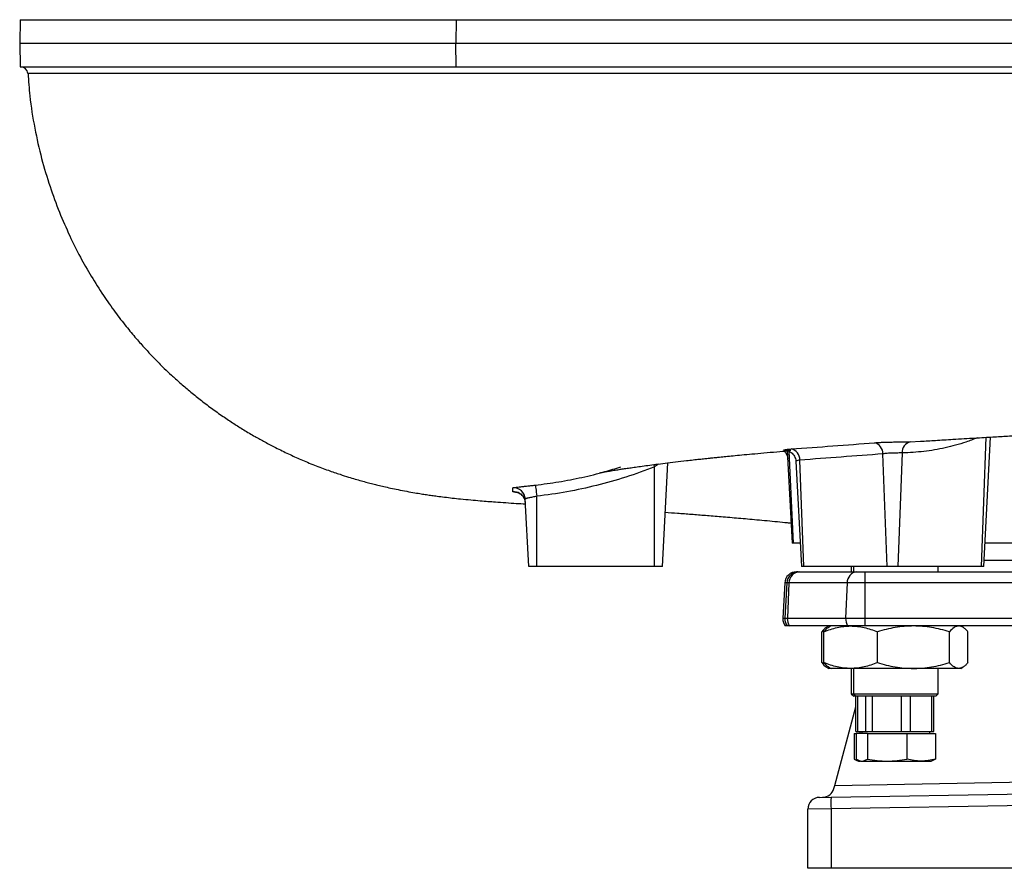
# Model space of a CAD drawing. Header units: millimetres. Extents: x 5725 to 11646, y 2229 to 15574.
# Tile 1 of 13: x 5725 to 7813, y 2229 to 4029. Entities that reach past the tile are written whole.
import ezdxf

# ---------------------------------------------------------------- set-up
doc = ezdxf.new("R2010")
doc.units = ezdxf.units.MM
doc.header["$LTSCALE"] = 5

msp = doc.modelspace()

# ---------------------------------------------------------------- linework, layer by layer
at = {"color": 7, "linetype": 'Continuous', "lineweight": 25}
for p, q in [((5725.5, 4028.5), (5724.7, 3978.5)), ((5725.5, 4028.5), (6650.2, 4028.5)), ((6650.2, 4028.5), (6649.6, 3978.5)), ((6650.2, 4028.5), (8981.6, 4028.5)), ((5724.7, 3978.5), (5725.5, 3928.5)), ((5724.7, 3978.5), (6649.6, 3978.5)), ((6650.2, 3928.5), (6649.6, 3978.5)), ((6649.6, 3978.5), (8971.2, 3978.5)), ((5725.5, 3928.5), (6650.2, 3928.5)), ((6650.2, 3928.5), (8981.6, 3928.5)), ((7613.1, 3133.3), (7635.1, 3134.5)), ((7769.3, 2868.5), (7783.7, 3143.3)), ((7352.6, 3114), (7362.9, 2918.5)), ((7370.8, 3092), (7382.5, 2868.5)), ((7387.4, 2868.5), (7379, 3094.3)), ((7564.1, 2868.5), (7555.3, 3107.6)), ((7587.6, 2868.5), (7596.6, 3109.6)), ((7071.2, 2868.5), (7071.2, 3080)), ((7087.8, 2868.5), (7099.3, 3088.7)), ((6804.5, 2868.5), (6797, 3011.8)), ((6821.2, 2868.5), (6821.2, 3017.8)), ((7365.5, 2918.5), (7362.9, 2918.5)), ((7379.9, 2918.5), (7365.5, 2918.5)), ((7838.5, 2918.5), (7771.9, 2918.5)), ((6821.2, 2868.5), (6804.5, 2868.5)), ((7071.2, 2868.5), (6821.2, 2868.5)), ((7087.8, 2868.5), (7071.2, 2868.5)), ((7387.4, 2868.5), (7382.5, 2868.5)), ((7564.1, 2868.5), (7387.4, 2868.5)), ((7488.4, 2868.5), (7488.4, 2857.5)), ((7492.9, 2868.5), (7492.9, 2857.5)), ((7587.6, 2868.5), (7564.1, 2868.5)), ((7764.4, 2868.5), (7587.6, 2868.5)), ((7672.9, 2857.5), (7672.9, 2868.5)), ((7769.3, 2868.5), (7764.4, 2868.5)), ((7372.1, 2857.5), (7374.8, 2857.5)), ((7374.8, 2857.5), (7376.5, 2857.5)), ((7376.5, 2857.5), (7378.5, 2857.5)), ((7378.5, 2857.5), (7500.3, 2857.5)), ((7500.3, 2857.5), (7516.8, 2857.5)), ((7516.8, 2857.5), (7995.8, 2857.5)), ((7347.1, 2833.8), (7343.2, 2758.8)), ((7351.5, 2833.8), (7347.6, 2758.8)), ((7356.2, 2833.8), (7352.7, 2758.8)), ((7479.6, 2833.8), (7356.2, 2833.8)), ((7479.6, 2833.8), (7476.3, 2758.8)), ((7516.8, 2833.8), (7479.6, 2833.8)), ((7516.8, 2833.8), (7516.8, 2758.8)), ((7995.9, 2833.8), (7516.8, 2833.8)), ((7352.7, 2758.8), (7476.3, 2758.8)), ((7476.3, 2758.8), (7516.8, 2758.8)), ((7516.8, 2758.8), (7998, 2758.8)), ((7352.5, 2742.5), (7348.2, 2742.5)), ((7357.1, 2742.5), (7352.5, 2742.5)), ((7480.4, 2742.5), (7357.1, 2742.5)), ((7440.9, 2742.5), (7436.3, 2739.9)), ((7445.4, 2742.5), (7440.8, 2739.9)), ((7516.8, 2742.5), (7480.4, 2742.5)), ((7998, 2742.5), (7516.8, 2742.5)), ((7724.8, 2740), (7720.4, 2742.5)), ((7432.3, 2732.4), (7425.5, 2730.3)), ((7425.5, 2664.8), (7425.5, 2730.3)), ((7430, 2664.8), (7430, 2730.3)), ((7543.7, 2664.8), (7543.7, 2730.3)), ((7696.5, 2664.8), (7696.5, 2730.3)), ((7735.7, 2664.8), (7735.7, 2730.3)), ((7425.5, 2664.8), (7432.2, 2662.7)), ((7436.4, 2655.1), (7440.9, 2652.5)), ((7440.8, 2655.2), (7445.4, 2652.5)), ((7445.4, 2652.5), (7440.9, 2652.5)), ((7486.9, 2652.5), (7445.4, 2652.5)), ((7620.1, 2652.5), (7486.9, 2652.5)), ((7488.4, 2652.5), (7488.4, 2598.5)), ((7492.9, 2652.5), (7492.9, 2598.5)), ((7716.1, 2652.5), (7620.1, 2652.5)), ((7672.9, 2598.5), (7672.9, 2652.5)), ((7720.4, 2652.5), (7716.1, 2652.5)), ((7720.4, 2652.5), (7724.9, 2655.1)), ((7488.4, 2598.5), (7493.4, 2593.5)), ((7488.4, 2598.5), (7492.9, 2598.5)), ((7492.9, 2598.5), (7497.9, 2593.5)), ((7492.9, 2598.5), (7669.9, 2598.5)), ((7497.8, 2593.5), (7493.4, 2593.5)), ((7497.8, 2518.5), (7497.8, 2593.5)), ((7665, 2593.5), (7497.9, 2593.5)), ((7502.3, 2518.5), (7502.3, 2593.5)), ((7518.6, 2593.5), (7518.6, 2518.5)), ((7533.4, 2518.5), (7533.4, 2593.5)), ((7593.8, 2593.5), (7593.8, 2518.5)), ((7614, 2518.5), (7614, 2593.5)), ((7658.1, 2593.5), (7658.1, 2518.5)), ((7663.4, 2518.5), (7663.4, 2593.5)), ((7667.9, 2593.5), (7665, 2593.5)), ((7667.9, 2593.5), (7672.9, 2598.5)), ((7669.9, 2598.5), (7672.9, 2598.5)), ((7453.1, 2404.5), (7497.8, 2571.3)), ((7494.4, 2514.5), (7494.4, 2460.3)), ((7494.4, 2514.5), (7499, 2514.5)), ((7497.8, 2518.5), (7502.3, 2518.5)), ((7499, 2514.5), (7499, 2460.3)), ((7522.4, 2514.5), (7499, 2514.5)), ((7502.3, 2518.5), (7518.6, 2518.5)), ((7507.9, 2518.5), (7505.6, 2514.5)), ((7512.4, 2518.5), (7510.1, 2514.5)), ((7518.6, 2518.5), (7533.4, 2518.5)), ((7522.4, 2514.5), (7522.4, 2460.3)), ((7522.4, 2514.5), (7606.3, 2514.5)), ((7533.4, 2518.5), (7593.8, 2518.5)), ((7593.8, 2518.5), (7614, 2518.5)), ((7606.3, 2514.5), (7606.3, 2460.3)), ((7606.3, 2514.5), (7666.8, 2514.5)), ((7614, 2518.5), (7658.1, 2518.5)), ((7655.7, 2514.5), (7653.4, 2518.5)), ((7658.1, 2518.5), (7663.4, 2518.5)), ((7666.8, 2514.5), (7666.8, 2460.3)), ((7500.3, 2457.2), (7503.4, 2456)), ((7503.4, 2456), (7506.2, 2456)), ((7505, 2457.1), (7507.9, 2456)), ((7507.9, 2456), (7510.7, 2456)), ((7510.7, 2456), (7564.4, 2456)), ((7564.4, 2456), (7636.6, 2456)), ((7636.6, 2456), (7657.9, 2456)), ((7657.9, 2456), (7660.8, 2457.1)), ((7453.1, 2404.5), (8997, 2431.5)), ((7445.3, 2379.4), (9019.8, 2406.9)), ((7451.3, 2397.6), (7453.1, 2404.5)), ((9019.8, 2381.9), (7445.3, 2354.4)), ((7420.7, 2379), (7445.3, 2379.4)), ((7445.3, 2354.4), (7396.2, 2354)), ((7396.2, 2228.5), (7396.2, 2354)), ((7445.3, 2354.4), (7445.3, 2228.5)), ((7445.3, 2228.5), (7396.2, 2228.5)), ((9096.2, 2228.5), (7445.3, 2228.5))]:
    msp.add_line(p, q, dxfattribs=at)
at = {"color": 8, "linetype": 'Continuous', "lineweight": 25}
for p, q in [((7764.4, 2868.5), (7774.6, 3142.7)), ((7365.5, 2918.5), (7356.6, 3113.1)), ((7079.1, 3086.1), (7071.2, 3080)), ((7770, 2882.1), (8953.8, 2882.1)), ((7351.5, 2833.8), (7347.1, 2833.8)), ((7356.2, 2833.8), (7351.5, 2833.8)), ((7343.2, 2758.8), (7347.6, 2758.8)), ((7347.6, 2758.8), (7352.7, 2758.8))]:
    msp.add_line(p, q, dxfattribs=at)
at = {"color": 8, "linetype": 'Continuous', "lineweight": 25, "flags": 128}
msp.add_lwpolyline([(7069.2, 3084.9), (7069.4, 3084.4), (7071.2, 3080)], dxfattribs=at)
at = {"color": 7, "linetype": 'Continuous', "lineweight": 25, "flags": 128}
for points in [[(6818.4, 3041.3), (6818.4, 3040.8), (6818.6, 3039.4), (6818.9, 3037.2), (6819.3, 3034.3), (6819.7, 3030.7), (6820.1, 3026.7), (6820.6, 3022.4), (6821.2, 3017.8)], [(7516.8, 2857.5), (7516.8, 2857.1), (7516.8, 2855.8), (7516.8, 2853.6), (7516.8, 2850.7), (7516.8, 2847.1), (7516.8, 2843), (7516.8, 2838.5), (7516.8, 2833.8)], [(7516.8, 2758.8), (7516.8, 2756.7), (7516.8, 2754.5), (7516.8, 2752.4), (7516.8, 2750.3), (7516.8, 2748.2), (7516.8, 2746.2), (7516.8, 2744.3), (7516.8, 2742.5)]]:
    msp.add_lwpolyline(points, dxfattribs=at)
at = {"color": 7, "linetype": 'Continuous', "lineweight": 25}
for centre, radius, start, end in [((5726.8, 3913.5), 15, 3.1928, 89.7989), ((7618.6, 3111.8), 22.1, 104.2401, 185.7341), ((7355.9, 3095.4), 23.2, 357.3692, 77.2483), ((7532, 3108.6), 23.3, 357.6658, 76.5183), ((6772.1, 3010.5), 25, 3.0163, 93.9154), ((6772.5, 3002.1), 25, 3.0008, 26.1606), ((7372.1, 2832.5), 25, 90, 177), ((7376.5, 2832.5), 25, 90, 177), ((7379.8, 2833.9), 23.6, 93.1432, 180.2272), ((7502.5, 2834.7), 22.9, 95.4059, 182.1577), ((7368.2, 2757.5), 25, 177, 216.8699), ((7372.5, 2757.5), 25, 177, 216.8699), ((7379.7, 2757.4), 27.1, 177.0479, 213.431), ((7504.9, 2757.4), 28.6, 177.1135, 211.2951), ((7427.1, 2404.1), 25, 271, 345.0022), ((7421.2, 2354), 25, 91, 180), ((7803.5, 2366.9), 358.4, 178.0016, 181.9984)]:
    msp.add_arc(centre, radius, start, end, dxfattribs=at)
at = {"color": 8, "linetype": 'Continuous', "lineweight": 25}
for centre, radius, start, end in [((6772.5, 3002.1), 25, 26.1712, 94.6988), ((7374.9, 2838.1), 19.5, 90.3212, 124.1557)]:
    msp.add_arc(centre, radius, start, end, dxfattribs=at)
for points, knots in [([(8988.6, 3914.8), (8958.9, 3914.8), (8899.5, 3914.8), (8799.9, 3914.8), (8690, 3914.8), (8570.1, 3914.7), (8460.2, 3914.7), (8360.5, 3914.7), (8259.8, 3914.7), (8148.9, 3914.7), (8027.9, 3914.7), (7908, 3914.7), (7788.6, 3914.7), (7670.1, 3914.7), (7552.6, 3914.7), (7437.1, 3914.7), (7325.1, 3914.7), (7217.2, 3914.7), (7113, 3914.7), (7011.6, 3914.7), (6912.3, 3914.7), (6815.8, 3914.6), (6721.9, 3914.6), (6631.7, 3914.6), (6545.7, 3914.6), (6464, 3914.6), (6386.6, 3914.6), (6312.9, 3914.6), (6242.8, 3914.6), (6176.5, 3914.6), (6114, 3914.6), (6056, 3914.6), (6002, 3914.6), (5952.2, 3914.6), (5906.9, 3914.6), (5866.9, 3914.6), (5831.9, 3914.6), (5802.4, 3914.6), (5778.4, 3914.5), (5760.2, 3914.5), (5748.2, 3914.5), (5742.2, 3914.5), (5742.4, 3914.5), (5742.4, 3914.5)], [0, 0, 0, 0, 0.017557, 0.035113, 0.05873, 0.082356, 0.105973, 0.12385, 0.141727, 0.16618, 0.190633, 0.215257, 0.23988, 0.265038, 0.290197, 0.31554, 0.340883, 0.365339, 0.389794, 0.41442, 0.439046, 0.464204, 0.489362, 0.5147, 0.540038, 0.564814, 0.58959, 0.614516, 0.639441, 0.664837, 0.690232, 0.715789, 0.741347, 0.767867, 0.794387, 0.82109, 0.847794, 0.875077, 0.902361, 0.929845, 0.957329, 0.983861, 1, 1, 1, 1]), ([(7755.4, 3141.6), (7747.4, 3138.5), (7725, 3129.6), (7687.1, 3119.9), (7642, 3111.7), (7611.7, 3110.3), (7596.6, 3109.6)], [0, 0, 0, 0, 0.153326, 0.432127, 0.715309, 1, 1, 1, 1]), ([(7379, 3094.3), (7377.6, 3094.1), (7374.2, 3093.6), (7371.1, 3092.7), (7371.1, 3092.2), (7371.1, 3092)], [0, 0, 0, 0, 0.282155, 0.711149, 1, 1, 1, 1]), ([(6775.5, 3026.7), (6773.9, 3026.7), (6770.9, 3026.7), (6770.6, 3026.9), (6770.5, 3027)], [0, 0, 0, 0, 0.506378, 1, 1, 1, 1])]:
    msp.add_open_spline(points, degree=3, knots=knots, dxfattribs=at)
at = {"color": 7, "linetype": 'Continuous', "lineweight": 25}
for points, knots in [([(5742.4, 3914.5), (5743.4, 3898.6), (5746, 3859.6), (5755.8, 3799.3), (5770.2, 3735.1), (5788, 3675.7), (5808, 3621.1), (5829.7, 3571.3), (5852.3, 3526.1), (5876.3, 3483.9), (5901, 3444.9), (5926, 3409.4), (5949.4, 3379), (5970.7, 3353.3), (5989.6, 3332), (6005.8, 3314.7), (6019.4, 3300.8), (6032.5, 3287.8), (6047.3, 3273.9), (6065, 3257.8), (6085.2, 3240.4), (6107.5, 3222.5), (6131.1, 3204.5), (6155.1, 3187.4), (6178, 3172.2), (6200.6, 3157.9), (6222.6, 3144.9), (6245.2, 3132.4), (6268.9, 3120), (6294.2, 3107.7), (6321.7, 3095.3), (6349.8, 3083.6), (6377.8, 3073.1), (6402, 3064.8), (6421.1, 3058.7), (6435.8, 3054.2), (6449.1, 3050.4), (6461.6, 3047), (6473.3, 3044), (6485.2, 3041), (6497.8, 3038), (6512, 3034.9), (6528.1, 3031.5), (6545.4, 3028.2), (6562, 3025.2), (6576.1, 3022.9), (6587.7, 3021.1), (6598.8, 3019.5), (6611.6, 3017.7), (6626.2, 3015.8), (6642.6, 3013.9), (6661.1, 3011.9), (6680.9, 3010), (6700.5, 3008.2), (6717.7, 3006.8), (6735.7, 3005.5), (6755.7, 3004.1), (6777, 3002.7), (6791, 3001.8), (6797.6, 3001.4)], [0, 0, 0, 0, 0.024805, 0.0609, 0.095052, 0.12724, 0.157449, 0.185664, 0.211877, 0.236079, 0.261271, 0.283829, 0.303768, 0.321161, 0.33602, 0.348344, 0.358147, 0.366418, 0.377242, 0.390098, 0.404104, 0.419245, 0.43522, 0.451143, 0.46569, 0.478866, 0.493658, 0.50631, 0.520217, 0.537369, 0.553127, 0.570886, 0.588794, 0.603834, 0.615039, 0.62434, 0.633154, 0.64163, 0.64978, 0.657799, 0.667281, 0.67861, 0.691787, 0.706721, 0.721427, 0.733754, 0.744579, 0.755912, 0.767856, 0.784818, 0.803881, 0.82437, 0.850073, 0.873519, 0.894862, 0.915262, 0.944488, 0.973934, 1, 1, 1, 1]), ([(7635.1, 3134.2), (7645.7, 3134.9), (7668.2, 3136.3), (7699.3, 3138.2), (7727.2, 3139.9), (7749.5, 3141.2), (7769.6, 3142.4), (7787.8, 3143.5), (7804.1, 3144.5), (7820.1, 3145.4), (7837.7, 3146.4), (7858.6, 3147.6), (7883.3, 3149), (7911.9, 3150.6), (7944.1, 3152.4), (7980.2, 3154.4), (8018.8, 3156.5), (8057.8, 3158.7), (8094.9, 3160.7), (8129.1, 3162.5), (8160.4, 3164.2), (8188.7, 3165.7), (8214.2, 3167), (8249.6, 3168.9), (8297.2, 3171.5), (8351.1, 3174.4), (8400.4, 3177), (8445.2, 3179.4), (8493.7, 3182), (8546.2, 3184.8), (8602.5, 3187.9), (8661, 3191.1), (8719.5, 3194.3), (8776, 3197.4), (8832.6, 3200.5), (8877.6, 3203), (8904.7, 3204.5), (8911.8, 3204.9)], [0, 0, 0, 0, 0.029605, 0.063457, 0.085217, 0.105, 0.122803, 0.138622, 0.152451, 0.165117, 0.179968, 0.197365, 0.21833, 0.242111, 0.268722, 0.298182, 0.330468, 0.362376, 0.391807, 0.418745, 0.443177, 0.465091, 0.484479, 0.502245, 0.546623, 0.593418, 0.624488, 0.657671, 0.693689, 0.732534, 0.774195, 0.817816, 0.861184, 0.902283, 0.94113, 0.984455, 1, 1, 1, 1]), ([(7537.4, 3131.2), (7539.9, 3131.4), (7542.6, 3131.6), (7546.9, 3131.8), (7548.4, 3131.9), (7551.5, 3132.1), (7553.1, 3132.1), (7557.9, 3132.3), (7561.2, 3132.4), (7568, 3132.6), (7571.6, 3132.7), (7578.6, 3132.8), (7582, 3132.9), (7587.2, 3132.9), (7589, 3133), (7592.3, 3133), (7594, 3133), (7597.2, 3133.1), (7598.8, 3133.1), (7601.9, 3133.1), (7603.5, 3133.1), (7607.9, 3133.2), (7610.6, 3133.2), (7613.1, 3133.3)], [0, 0, 0, 0, 0.125, 0.125, 0.1875, 0.1875, 0.25, 0.25, 0.375, 0.375, 0.5, 0.5, 0.625, 0.625, 0.6875, 0.6875, 0.75, 0.75, 0.8125, 0.8125, 0.875, 0.875, 1, 1, 1, 1]), ([(6954.3, 3067.3), (6954.2, 3067.2), (6954.1, 3067.2), (6955.8, 3067.6), (6958.1, 3068), (6961, 3068.6), (6964.3, 3069.2), (6968.1, 3069.9), (6972.9, 3070.7), (6978.6, 3071.7), (6984.6, 3072.7), (6990.4, 3073.6), (6996.9, 3074.6), (7005.1, 3075.9), (7015.6, 3077.5), (7027.6, 3079.2), (7041.4, 3081.2), (7056.8, 3083.3), (7074.2, 3085.5), (7093.6, 3088), (7115.2, 3090.6), (7135.4, 3092.9), (7152.6, 3094.9), (7165.5, 3096.3), (7176.8, 3097.5), (7186.3, 3098.5), (7194.1, 3099.3), (7201.5, 3100.1), (7210.7, 3101), (7222.8, 3102.2), (7238.4, 3103.8), (7256.9, 3105.5), (7278.5, 3107.5), (7303.3, 3109.8), (7328.7, 3112), (7346.2, 3113.4), (7354.1, 3114.1)], [0, 0, 0, 0, 0.016544, 0.052523, 0.084408, 0.110963, 0.130505, 0.153583, 0.180217, 0.209761, 0.237075, 0.261054, 0.28168, 0.313674, 0.347827, 0.384313, 0.422908, 0.463662, 0.506003, 0.550693, 0.597757, 0.646428, 0.674775, 0.69945, 0.720432, 0.737708, 0.751263, 0.762893, 0.776664, 0.798312, 0.823969, 0.853656, 0.887402, 0.92524, 0.966425, 1, 1, 1, 1]), ([(7360, 3115), (7357.6, 3114.9), (7355.4, 3114.9), (7352.6, 3114.8), (7351.7, 3114.8), (7350.1, 3114.9), (7349.4, 3114.9), (7347.5, 3115), (7346.6, 3115.1), (7345.7, 3115.3), (7345.4, 3115.3), (7345.2, 3115.5), (7345.1, 3115.6), (7345.2, 3115.8), (7345.6, 3116), (7346.7, 3116.3), (7347.2, 3116.4), (7348.2, 3116.6), (7349.4, 3116.8), (7350.9, 3117), (7352.5, 3117.2), (7353.4, 3117.3), (7356.3, 3117.6), (7358.5, 3117.8), (7361, 3118)], [0, 0, 0, 0, 0.125, 0.125, 0.1875, 0.1875, 0.25, 0.25, 0.375, 0.375, 0.4375, 0.4375, 0.5, 0.5, 0.625, 0.625, 0.6875, 0.6875, 0.75, 0.8125, 0.8125, 0.875, 0.875, 1, 1, 1, 1]), ([(7345.7, 3113.4), (7345.7, 3113.4), (7347.2, 3112.3), (7349.8, 3109), (7352.4, 3103.9), (7353.5, 3099.8), (7353.4, 3097.9), (7353.4, 3097.7)], [0, 0, 0, 0, 0.010185, 0.319072, 0.663815, 0.972604, 1, 1, 1, 1]), ([(7350.5, 3115), (7350.5, 3115), (7350.5, 3115), (7351.6, 3114.8), (7353.9, 3114.2), (7357.2, 3113), (7360.9, 3110.7), (7364.7, 3107.3), (7367.9, 3102.9), (7370.1, 3097.6), (7370.5, 3093.8), (7370.8, 3091.9)], [0, 0, 0, 0, 0.07545, 0.157948, 0.23802, 0.334186, 0.449341, 0.576911, 0.71511, 0.860261, 1, 1, 1, 1]), ([(7361, 3118), (7390.3, 3120.1), (7419.7, 3122.3), (7478.5, 3126.7), (7508, 3128.9), (7537.4, 3131.2)], [0, 0, 0, 0, 0.5, 0.5, 1, 1, 1, 1]), ([(7555.3, 3107.6), (7525.9, 3105.3), (7496.5, 3103.1), (7437.8, 3098.7), (7408.4, 3096.5), (7379, 3094.3)], [0, 0, 0, 0, 0.5, 0.5, 1, 1, 1, 1]), ([(7596.6, 3109.6), (7595.2, 3109.6), (7593.7, 3109.5), (7590.5, 3109.5), (7588.8, 3109.4), (7586.2, 3109.4), (7585.3, 3109.4), (7583.4, 3109.3), (7582.5, 3109.3), (7579.7, 3109.2), (7577.8, 3109.2), (7574, 3109.1), (7572, 3109), (7568.3, 3108.8), (7566.5, 3108.7), (7563.8, 3108.5), (7562.9, 3108.4), (7561.3, 3108.3), (7560.5, 3108.2), (7558.1, 3108), (7556.6, 3107.8), (7555.3, 3107.6)], [0, 0, 0, 0, 0.125, 0.125, 0.25, 0.25, 0.3125, 0.3125, 0.375, 0.375, 0.5, 0.5, 0.625, 0.625, 0.75, 0.75, 0.8125, 0.8125, 0.875, 0.875, 1, 1, 1, 1]), ([(6818.4, 3041.3), (6834.9, 3043.4), (6868, 3047.7), (6917.2, 3057.4), (6961.2, 3068.1), (6988.4, 3076.6), (6999.6, 3080.2)], [0, 0, 0, 0, 0.269423, 0.539304, 0.809927, 1, 1, 1, 1]), ([(7071.2, 3080), (7030.9, 3064.2), (6989.9, 3051.1), (6906.5, 3030.3), (6864.2, 3022.7), (6821.2, 3017.8)], [0, 0, 0, 0, 0.5, 0.5, 1, 1, 1, 1]), ([(6770.5, 3027), (6770.4, 3028.5), (6770.3, 3029.9), (6770.3, 3032.7), (6770.3, 3034), (6770.4, 3035.4)], [0, 0, 0, 0, 0.5, 0.5, 1, 1, 1, 1]), ([(6770.4, 3035.4), (6770.4, 3035.5), (6770.7, 3035.7), (6771.6, 3035.9), (6772, 3036), (6772.9, 3036.1), (6773.4, 3036.2), (6775.2, 3036.5), (6776.6, 3036.7), (6780.1, 3037.1), (6782.1, 3037.4), (6786.5, 3037.8), (6788.9, 3038.1), (6792.8, 3038.5), (6794.2, 3038.7), (6796.9, 3039), (6799.8, 3039.3), (6802.7, 3039.6), (6805.7, 3039.9), (6807.3, 3040.1), (6812, 3040.6), (6815.2, 3040.9), (6818.4, 3041.3)], [0, 0, 0, 0, 0.125, 0.125, 0.1875, 0.1875, 0.25, 0.25, 0.375, 0.375, 0.5, 0.5, 0.625, 0.625, 0.6875, 0.6875, 0.75, 0.8125, 0.8125, 0.875, 0.875, 1, 1, 1, 1]), ([(6775.5, 3026.8), (6775.5, 3026.8), (6775.4, 3026.8), (6776.1, 3026.7), (6777.8, 3026.5), (6780.6, 3025.8), (6784.2, 3024.3), (6788.1, 3021.9), (6791.7, 3018.3), (6794.1, 3015.3), (6794.8, 3013.3), (6794.9, 3013.1)], [0, 0, 0, 0, 0.055344, 0.153207, 0.238274, 0.346432, 0.479196, 0.628935, 0.795706, 0.977649, 1, 1, 1, 1]), ([(6821.2, 3017.8), (6819.6, 3017.4), (6818, 3017.1), (6814.9, 3016.4), (6813.4, 3016.1), (6810.5, 3015.4), (6809.1, 3015.1), (6806.5, 3014.6), (6805.3, 3014.3), (6803, 3013.8), (6802, 3013.5), (6800.2, 3013.1), (6799.5, 3012.9), (6798.3, 3012.5), (6797.8, 3012.4), (6797.2, 3012.1), (6797, 3011.9), (6797, 3011.8)], [0, 0, 0, 0, 0.125, 0.125, 0.25, 0.25, 0.375, 0.375, 0.5, 0.5, 0.625, 0.625, 0.75, 0.75, 0.875, 0.875, 1, 1, 1, 1]), ([(7093.8, 2983.7), (7102.4, 2983.1), (7120.5, 2981.8), (7148.9, 2979.7), (7179.7, 2977.3), (7213, 2974.6), (7249.2, 2971.5), (7282, 2968.6), (7309.7, 2966), (7331.2, 2963.9), (7348.2, 2962.3), (7358, 2961.3), (7360.7, 2961)], [0, 0, 0, 0, 0.108724, 0.228034, 0.346504, 0.474144, 0.612681, 0.751051, 0.82753, 0.902962, 0.973438, 1, 1, 1, 1]), ([(7436.5, 2739.6), (7435.8, 2739.3), (7432.1, 2738), (7428.5, 2733.8), (7425.5, 2730.3)], [0, 0, 0, 0, 0.166821, 1, 1, 1, 1]), ([(7430, 2730.3), (7439.3, 2734), (7448.7, 2737.1), (7467.6, 2741.4), (7477.2, 2742.5), (7486.9, 2742.5)], [0, 0, 0, 0, 0.5, 0.5, 1, 1, 1, 1]), ([(7441, 2739.6), (7439.8, 2739), (7436.1, 2737.2), (7432.5, 2733.1), (7430, 2730.3)], [0, 0, 0, 0, 0.314713, 1, 1, 1, 1]), ([(7486.9, 2742.5), (7489.3, 2742.5), (7491.7, 2742.5), (7496.5, 2742.2), (7498.9, 2742), (7506.1, 2741.1), (7510.9, 2740.3), (7525.1, 2737.1), (7534.4, 2734), (7543.7, 2730.3)], [0, 0, 0, 0, 0.125, 0.125, 0.25, 0.25, 0.5, 0.5, 1, 1, 1, 1]), ([(7620.1, 2742.5), (7616.9, 2742.5), (7613.6, 2742.5), (7607.1, 2742.2), (7603.9, 2742), (7594.2, 2741.1), (7587.8, 2740.3), (7568.7, 2737.1), (7556.2, 2734), (7543.7, 2730.3)], [0, 0, 0, 0, 0.125, 0.125, 0.25, 0.25, 0.5, 0.5, 1, 1, 1, 1]), ([(7696.5, 2730.3), (7684, 2734), (7671.4, 2737.1), (7646, 2741.4), (7633.1, 2742.5), (7620.1, 2742.5)], [0, 0, 0, 0, 0.5, 0.5, 1, 1, 1, 1]), ([(7716.1, 2742.5), (7715.3, 2742.5), (7714.5, 2742.5), (7712.8, 2742.2), (7712, 2742), (7709.5, 2741.1), (7707.8, 2740.3), (7702.9, 2737), (7699.7, 2734), (7696.5, 2730.3)], [0, 0, 0, 0, 0.125, 0.125, 0.25, 0.25, 0.5, 0.5, 1, 1, 1, 1]), ([(7735.7, 2730.3), (7734.1, 2732.1), (7732.5, 2733.8), (7729.3, 2736.9), (7727.6, 2738.2), (7722.7, 2741.4), (7719.4, 2742.5), (7716.1, 2742.5)], [0, 0, 0, 0, 0.25, 0.25, 0.5, 0.5, 1, 1, 1, 1]), ([(7425.5, 2664.8), (7428.7, 2661.3), (7432.3, 2657.2), (7436, 2655.4), (7436.5, 2655.2)], [0, 0, 0, 0, 0.878792, 1, 1, 1, 1]), ([(7486.9, 2652.5), (7484.5, 2652.5), (7482, 2652.6), (7477.2, 2652.9), (7474.8, 2653.1), (7467.6, 2653.9), (7462.9, 2654.8), (7448.7, 2658), (7439.3, 2661.1), (7430, 2664.8)], [0, 0, 0, 0, 0.125, 0.125, 0.25, 0.25, 0.5, 0.5, 1, 1, 1, 1]), ([(7430, 2664.8), (7432.5, 2662), (7436.1, 2657.9), (7439.8, 2656.1), (7441, 2655.5)], [0, 0, 0, 0, 0.678224, 1, 1, 1, 1]), ([(7543.7, 2664.8), (7534.4, 2661.1), (7525, 2658), (7506.1, 2653.7), (7496.5, 2652.5), (7486.9, 2652.5)], [0, 0, 0, 0, 0.5, 0.5, 1, 1, 1, 1]), ([(7543.7, 2664.8), (7556.2, 2661.1), (7568.8, 2658), (7594.2, 2653.7), (7607.1, 2652.5), (7620.1, 2652.5)], [0, 0, 0, 0, 0.5, 0.5, 1, 1, 1, 1]), ([(7620.1, 2652.5), (7623.4, 2652.5), (7626.6, 2652.6), (7633.1, 2652.9), (7636.3, 2653.1), (7646, 2653.9), (7652.4, 2654.8), (7671.5, 2658), (7684.1, 2661.1), (7696.5, 2664.8)], [0, 0, 0, 0, 0.125, 0.125, 0.25, 0.25, 0.5, 0.5, 1, 1, 1, 1]), ([(7716.1, 2652.5), (7715.3, 2652.5), (7714.5, 2652.6), (7712.8, 2652.9), (7712, 2653.1), (7709.5, 2654), (7707.8, 2654.8), (7702.9, 2658), (7699.7, 2661.1), (7696.5, 2664.8)], [0, 0, 0, 0, 0.125, 0.125, 0.25, 0.25, 0.5, 0.5, 1, 1, 1, 1]), ([(7735.7, 2664.8), (7734.1, 2663), (7732.5, 2661.2), (7729.3, 2658.2), (7727.6, 2656.9), (7722.7, 2653.7), (7719.4, 2652.5), (7716.1, 2652.5)], [0, 0, 0, 0, 0.25, 0.25, 0.5, 0.5, 1, 1, 1, 1]), ([(7494.4, 2460.3), (7496.4, 2459), (7498.3, 2457.9), (7502.3, 2456.4), (7504.2, 2456), (7506.2, 2456)], [0, 0, 0, 0, 0.5, 0.5, 1, 1, 1, 1]), ([(7499, 2460.3), (7500.9, 2458.9), (7502.9, 2457.9), (7506.8, 2456.4), (7508.7, 2456), (7510.7, 2456)], [0, 0, 0, 0, 0.5, 0.5, 1, 1, 1, 1]), ([(7510.7, 2456), (7512.6, 2456), (7514.6, 2456.4), (7518.5, 2457.9), (7520.5, 2458.9), (7522.4, 2460.3)], [0, 0, 0, 0, 0.5, 0.5, 1, 1, 1, 1]), ([(7522.4, 2460.3), (7529.4, 2459), (7536.4, 2457.9), (7550.4, 2456.4), (7557.4, 2456), (7564.4, 2456)], [0, 0, 0, 0, 0.5, 0.5, 1, 1, 1, 1]), ([(7564.4, 2456), (7571.4, 2456), (7578.4, 2456.4), (7592.4, 2457.9), (7599.4, 2458.9), (7606.3, 2460.3)], [0, 0, 0, 0, 0.5, 0.5, 1, 1, 1, 1]), ([(7636.6, 2456), (7631.5, 2456), (7626.5, 2456.4), (7616.4, 2457.9), (7611.4, 2458.9), (7606.3, 2460.3)], [0, 0, 0, 0, 0.5, 0.5, 1, 1, 1, 1]), ([(7666.8, 2460.3), (7661.8, 2458.9), (7656.7, 2457.9), (7646.6, 2456.4), (7641.6, 2456), (7636.6, 2456)], [0, 0, 0, 0, 0.5, 0.5, 1, 1, 1, 1]), ([(7666.8, 2460.3), (7664.9, 2458.9), (7662.9, 2457.5), (7660.9, 2457.1), (7660.8, 2457.1)], [0, 0, 0, 0, 0.96719, 1, 1, 1, 1])]:
    msp.add_open_spline(points, degree=3, knots=knots, dxfattribs=at)

doc.saveas('drawing.dxf')
